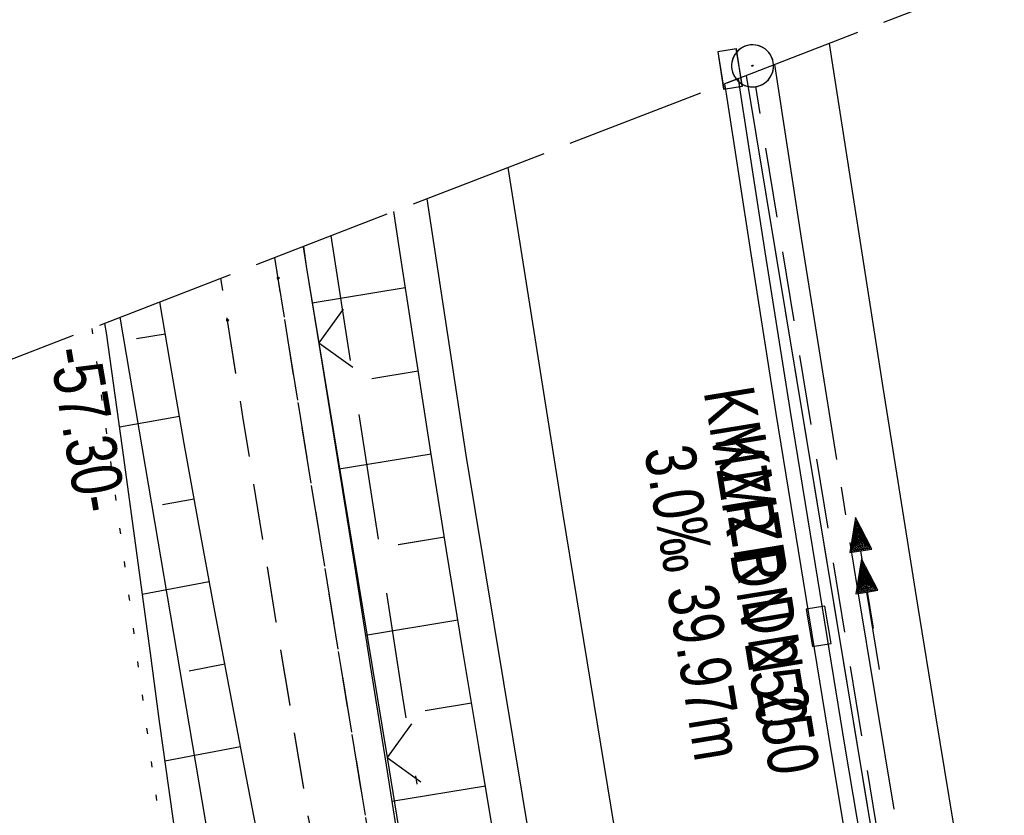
# Model space of a CAD drawing. Extents: x 508896 to 509497, y 457065 to 458031.
# Tile 39 of 44: x 509016 to 509051, y 457958 to 457986. Entities that reach past the tile are written whole.
import ezdxf

# ---------------------------------------------------------------- set-up
doc = ezdxf.new("R2010")
doc.units = 0
doc.header["$LTSCALE"] = 10
doc.header["$MEASUREMENT"] = 0
for name, pattern in [('ACAD_ISO16W100', [73, 15, -6.5, 15, -6.5, 15, -7, 1, -7]), ('ACHSE', [5.5, 4, -0.5, 0.5, -0.5]), ('LT00', [0]), ('LT11', [0.3, 0.2, -0.1]), ('LT14', [0.6, 0.5, -0.1]), ('PUNKTX2_STR', [0.6, 0.1, -0.5]), ('STRICHLINIE2', [0.375, 0.25, -0.125])]:
    doc.linetypes.add(name, pattern=pattern)
doc.layers.get('0').update_dxf_attribs({"linetype": 'LT00'})
for name, color, linetype in [('--EK_FBR', 1, 'LT00'), ('--EK_Halt-Pfeil', 4, 'LT00'), ('--EK_Haltung', 7, 'STRICHLINIE2'), ('--EK_Haltung-Text', 140, 'LT00'), ('--EL_DFK_AB_L', 21, 'LT00'), ('--EL_Halt-Pfeil', 4, 'LT00'), ('--EL_Haltung', 182, 'STRICHLINIE2'), ('--EL_Haltung-Text', 182, 'LT00'), ('--WASSER_GRENZE', 180, 'PUNKTX2_STR'), ('-AX-093', 35, 'ACHSE'), ('ABSTAND', 8, 'LT00'), ('BAB-KABEL', 220, 'ACAD_ISO16W100'), ('DFK_AB_L', 21, 'LT00'), ('V112_AFBR_BAB', 250, 'LT00'), ('V112_BOESCH', 250, 'LT00'), ('V112_BOSCHUNG', 250, 'LT00'), ('V112_FELDWEG', 250, 'LT11'), ('V112_H_BORD', 8, 'LT00'), ('V112_KA_PRUF', 182, 'LT00'), ('V112_LD_MARK', 250, 'LT00'), ('V112_RINNE', 182, 'LT00'), ('V112_SINKK', 182, 'LT00'), ('V112_ZAUN', 40, 'LT00'), ('V113_AFBR_BAB', 250, 'LT00'), ('V113_BOESCH', 250, 'LT00'), ('V113_BOSCHUNG', 250, 'LT00'), ('V113_FELDWEG', 250, 'LT11'), ('V113_H_BORD', 8, 'LT00'), ('V113_KA_PRUF', 182, 'LT00'), ('V113_LD_MARK', 250, 'LT00'), ('V113_RINNE', 182, 'LT00'), ('V113_SINKK', 182, 'LT00'), ('V113_ZAUN', 40, 'LT00')]:
    doc.layers.add(name, color=color, linetype=linetype)
doc.layers.add('-BLATT_113-RAND', color=7, linetype='LT14', plot=False)
doc.styles.add('Haltungsbeschriftung', font='ARIAL.TTF', dxfattribs={"width": 0.75})
doc.styles.get("Standard").update_dxf_attribs({"font": 'ARIAL.TTF'})

# ---------------------------------------------------------------- blocks, each defined once
blk = doc.blocks.new('SYMB0003')
at = {"color": 0, "linetype": 'ByBlock'}
for p, q in [((-0.015712, 0), (0.010166, 0.012015)), ((0, -0.021257), (-0.015712, 0)), ((0.010166, 0.012015), (0, -0.021257))]:
    blk.add_line(p, q, dxfattribs=at)
for points in [[(-0.031395, 0.499013), (-0.093691, 0.491144), (-0.154509, 0.475528), (-0.21289, 0.452414), (-0.267913, 0.422164), (-0.318712, 0.385257), (-0.364484, 0.342274), (-0.404509, 0.293893), (-0.438154, 0.240877), (-0.464888, 0.184062), (-0.484292, 0.124345), (-0.496058, 0.062667), (-0.5, 0)], [(0.5, 0), (0.496057, 0.062667), (0.484292, 0.124345), (0.464888, 0.184062), (0.438153, 0.240877), (0.404509, 0.293893), (0.364484, 0.342274), (0.318712, 0.385257), (0.267913, 0.422164), (0.21289, 0.452414), (0.154509, 0.475528), (0.093691, 0.491144), (0.031395, 0.499013), (-0.031395, 0.499013)], [(-0.5, 0), (-0.496058, -0.062667), (-0.484292, -0.124345), (-0.464888, -0.184062), (-0.438154, -0.240877), (-0.404509, -0.293893), (-0.364485, -0.342274), (-0.318712, -0.385257), (-0.267914, -0.422164), (-0.21289, -0.452414), (-0.154509, -0.475529), (-0.093691, -0.491144), (-0.031395, -0.499014), (0.031395, -0.499014)], [(0.031395, -0.499014), (0.093691, -0.491144), (0.154509, -0.475529), (0.21289, -0.452414), (0.267914, -0.422164), (0.318712, -0.385257), (0.364485, -0.342274), (0.404509, -0.293893), (0.438154, -0.240877), (0.464889, -0.184062), (0.484292, -0.124345), (0.496058, -0.062667), (0.5, 0)]]:
    blk.add_lwpolyline(points, dxfattribs=at)
blk = doc.blocks.new('SYMB0011')
at = {"color": 0, "linetype": 'ByBlock'}
for p, q in [((0.5, 0), (-0.5, 0)), ((0, 0.5), (0, -0.5))]:
    blk.add_line(p, q, dxfattribs=at)
blk = doc.blocks.new('SYMB0024')
at = {"color": 0, "linetype": 'ByBlock'}
for p, q in [((-0.5, 0.5), (0, 0)), ((0, 0), (0.5, 0.5))]:
    blk.add_line(p, q, dxfattribs=at)
blk = doc.blocks.new('SYMB0652')
at = {"color": 0, "linetype": 'ByBlock'}
blk.add_lwpolyline([(-0.15, -0.075), (0.15, -0.075), (0.15, 0.075), (-0.15, 0.075), (-0.15, -0.075)], dxfattribs=at)
blk = doc.blocks.new('SYMB0070')
at = {"color": 0, "linetype": 'ByBlock'}
for p, q in [((0.5, 0), (0.2, 0.1)), ((0.2, 0.1), (0.2, 0)), ((-0.5, 0), (0.2, 0)), ((0.468, 0), (0.21, 0.086)), ((0.21, 0.086), (0.21, -0.086)), ((0.21, -0.086), (0.468, 0)), ((0.22, -0.072), (0.437, 0)), ((0.23, -0.058), (0.405, 0)), ((0.24, -0.045), (0.374, 0)), ((0.342, 0), (0.25, 0.031)), ((0.25, 0.031), (0.25, -0.031)), ((0.25, -0.031), (0.342, 0)), ((0.26, -0.017), (0.31, 0)), ((0.27, -0.003), (0.279, 0))]:
    blk.add_line(p, q, dxfattribs=at)
for points in [[(0.2, 0), (0.2, -0.1), (0.5, 0)], [(0.437, 0), (0.22, 0.072), (0.22, -0.072)], [(0.405, 0), (0.23, 0.058), (0.23, -0.058)], [(0.374, 0), (0.24, 0.045), (0.24, -0.045)], [(0.31, 0), (0.26, 0.017), (0.26, -0.017)], [(0.279, 0), (0.27, 0.003), (0.27, -0.003)]]:
    blk.add_lwpolyline(points, dxfattribs=at)

msp = doc.modelspace()

# ---------------------------------------------------------------- linework, layer by layer
at = {"layer": '--EK_FBR', "color": 2}
for points in [[(509045.221, 457985.611), (509045.317, 457984.992), (509045.921, 457981.107), (509046.526, 457977.222), (509047.135, 457973.337), (509047.749, 457969.454), (509048.37, 457965.571), (509048.998, 457961.69), (509049.986, 457955.7), (509050.997, 457949.715), (509052.029, 457943.732), (509053.082, 457937.754), (509054.14, 457931.865), (509055.217, 457925.979), (509056.31, 457920.097), (509057.42, 457914.217), (509058.324, 457909.489), (509059.238, 457904.763), (509060.166, 457900.04), (509060.322, 457899.26)], [(509045.221, 457985.611), (509045.317, 457984.992), (509045.921, 457981.107), (509046.526, 457977.222), (509047.135, 457973.337), (509047.749, 457969.454), (509048.37, 457965.571), (509048.998, 457961.69), (509049.986, 457955.7), (509050.997, 457949.715), (509052.029, 457943.732), (509053.082, 457937.754), (509054.14, 457931.865), (509055.217, 457925.979), (509056.31, 457920.097), (509057.42, 457914.217), (509058.324, 457909.489), (509059.238, 457904.763), (509060.166, 457900.04), (509061.109, 457895.32)]]:
    msp.add_lwpolyline(points, dxfattribs=at)
at = {"layer": '--EK_FBR'}
for points in [[(509044.934, 457899.665), (509044.777, 457900.436), (509040.408, 457923.488), (509036.279, 457946.653), (509032.268, 457970.926), (509030.876, 457980.072)], [(509093.657, 457704.002), (509086.933, 457726.568), (509080.559, 457749.081), (509074.608, 457770.998), (509068.782, 457793.524), (509062.994, 457817.153), (509057.11, 457842.371), (509053.614, 457857.897), (509049.251, 457878.459), (509044.777, 457900.436), (509040.408, 457923.488), (509036.279, 457946.653), (509032.268, 457970.926), (509030.876, 457980.072)]]:
    msp.add_lwpolyline(points, dxfattribs=at)
at = {"layer": '--EK_FBR', "linetype": 'LT11', "flags": 128}
for points in [[(508989.753, 457685.293), (508989.904, 457685.137), (508991.715, 457683.284), (508993.535, 457681.44), (508995.365, 457679.605), (508997.207, 457677.783), (508999.062, 457675.975), (509000.933, 457674.184), (509002.821, 457672.411), (509004.729, 457670.66), (509006.657, 457668.932), (509009.209, 457666.713), (509011.799, 457664.54), (509014.43, 457662.415), (509017.1, 457660.338), (509019.811, 457658.313), (509022.562, 457656.342), (509024.069, 457655.299), (509025.588, 457654.276), (509027.122, 457653.275), (509028.673, 457652.3), (509030.241, 457651.355), (509031.828, 457650.442), (509033.435, 457649.564), (509035.063, 457648.725), (509036.715, 457647.929), (509038.595, 457647.089), (509040.503, 457646.308), (509042.436, 457645.588), (509044.392, 457644.929), (509046.366, 457644.335), (509048.358, 457643.807), (509050.363, 457643.346), (509052.38, 457642.954), (509054.404, 457642.634), (509055.816, 457642.453), (509057.23, 457642.3), (509058.646, 457642.17), (509060.064, 457642.056), (509061.484, 457641.952), (509062.905, 457641.852), (509064.328, 457641.748), (509065.753, 457641.635), (509067.178, 457641.507), (509068.604, 457641.356), (509070.03, 457641.177), (509071.028, 457641.034), (509072.026, 457640.881), (509073.022, 457640.728), (509074.018, 457640.583), (509075.012, 457640.454), (509076.004, 457640.35), (509076.994, 457640.278), (509077.98, 457640.247), (509078.963, 457640.266), (509080.021, 457640.347), (509081.076, 457640.488), (509082.127, 457640.679), (509083.176, 457640.913), (509084.222, 457641.18), (509085.268, 457641.474), (509086.313, 457641.784), (509087.359, 457642.104), (509088.405, 457642.425), (509089.453, 457642.739), (509090.397, 457643.01), (509091.339, 457643.277), (509092.277, 457643.548), (509093.208, 457643.832), (509094.129, 457644.136), (509095.037, 457644.469), (509095.928, 457644.839), (509096.8, 457645.255), (509097.65, 457645.725), (509098.373, 457646.187), (509099.069, 457646.695), (509099.731, 457647.249), (509100.351, 457647.847), (509100.921, 457648.488), (509101.434, 457649.171), (509101.883, 457649.895), (509102.227, 457650.582), (509102.516, 457651.296), (509102.75, 457652.03), (509102.934, 457652.779), (509103.068, 457653.537), (509103.174, 457654.525), (509103.21, 457655.516), (509103.183, 457656.509), (509103.099, 457657.503), (509102.966, 457658.494), (509102.792, 457659.482), (509102.582, 457660.465), (509102.345, 457661.441), (509101.967, 457662.828), (509101.552, 457664.2), (509101.107, 457665.558), (509100.636, 457666.905), (509100.145, 457668.243), (509099.641, 457669.576), (509099.129, 457670.904), (509098.615, 457672.23), (509098.105, 457673.557), (509097.604, 457674.888), (509097.118, 457676.224), (509096.567, 457677.819), (509096.041, 457679.423), (509095.538, 457681.036), (509095.053, 457682.656), (509094.584, 457684.282), (509094.125, 457685.912), (509093.675, 457687.545), (509093.228, 457689.179), (509092.781, 457690.814), (509092.331, 457692.448), (509091.875, 457694.079), (509091.253, 457696.24), (509090.615, 457698.395), (509089.965, 457700.545), (509089.304, 457702.692), (509088.636, 457704.836), (509087.963, 457706.979), (509086.925, 457710.275), (509085.885, 457713.57), (509084.845, 457716.866), (509083.807, 457720.162), (509082.774, 457723.461), (509081.747, 457726.761), (509080.728, 457730.063), (509079.72, 457733.369), (509078.724, 457736.679), (509077.703, 457740.127), (509076.695, 457743.58), (509075.7, 457747.036), (509074.715, 457750.495), (509073.739, 457753.957), (509072.77, 457757.421), (509071.806, 457760.886), (509070.764, 457764.65), (509069.728, 457768.415), (509068.699, 457772.182), (509067.679, 457775.952), (509066.669, 457779.724), (509065.672, 457783.499), (509064.689, 457787.278), (509063.721, 457791.061), (509063.058, 457793.692), (509062.399, 457796.325), (509061.742, 457798.958), (509061.084, 457801.59), (509060.42, 457804.222), (509059.748, 457806.851), (509059.064, 457809.478), (509058.365, 457812.101), (509057.868, 457813.925), (509057.365, 457815.749), (509056.861, 457817.572), (509056.359, 457819.395), (509055.863, 457821.22), (509055.376, 457823.047), (509054.902, 457824.876), (509054.445, 457826.71), (509054.007, 457828.548), (509053.558, 457830.554), (509053.132, 457832.565), (509052.726, 457834.581), (509052.337, 457836.601), (509051.958, 457838.623), (509051.587, 457840.647), (509051.219, 457842.672), (509050.85, 457844.696), (509050.476, 457846.72), (509049.481, 457851.872), (509048.425, 457857.011), (509047.311, 457862.137), (509046.14, 457867.251), (509045.59, 457869.571), (509045.03, 457871.89), (509044.465, 457874.207), (509043.897, 457876.523), (509043.327, 457878.839), (509042.76, 457881.156), (509042.197, 457883.474), (509041.642, 457885.793), (509041.097, 457888.114), (509040.564, 457890.438), (509039.855, 457893.643), (509039.174, 457896.853), (509038.517, 457900.069), (509037.883, 457903.29), (509037.269, 457906.515), (509036.673, 457909.744), (509036.094, 457912.975), (509035.529, 457916.21), (509034.975, 457919.447), (509034.431, 457922.685), (509033.894, 457925.924), (509033.274, 457929.705), (509032.66, 457933.487), (509032.048, 457937.268), (509031.437, 457941.05), (509030.825, 457944.831), (509030.073, 457949.46), (509029.318, 457954.088), (509028.561, 457958.716), (509027.805, 457963.344), (509027.05, 457967.973), (509026.298, 457972.601), (509025.55, 457977.231), (509025.432, 457977.97)], [(508987.937, 457689.995), (508989.424, 457688.466), (508991.441, 457686.406), (508993.467, 457684.355), (508995.505, 457682.316), (508997.558, 457680.292), (508999.626, 457678.284), (509001.712, 457676.295), (509003.819, 457674.328), (509005.947, 457672.385), (509008.1, 457670.469), (509010.635, 457668.28), (509013.206, 457666.132), (509015.814, 457664.03), (509018.459, 457661.974), (509021.143, 457659.969), (509023.867, 457658.017), (509025.367, 457656.977), (509026.881, 457655.957), (509028.41, 457654.959), (509029.954, 457653.987), (509031.516, 457653.042), (509033.097, 457652.13), (509034.698, 457651.251), (509036.32, 457650.41), (509037.966, 457649.61), (509039.762, 457648.797), (509041.584, 457648.037), (509043.43, 457647.334), (509045.296, 457646.691), (509047.181, 457646.111), (509049.082, 457645.598), (509050.997, 457645.154), (509052.924, 457644.783), (509054.86, 457644.488), (509056.111, 457644.339), (509057.364, 457644.217), (509058.62, 457644.117), (509059.878, 457644.034), (509061.137, 457643.962), (509062.398, 457643.895), (509063.66, 457643.829), (509064.924, 457643.757), (509066.188, 457643.674), (509067.452, 457643.574), (509068.716, 457643.453), (509069.981, 457643.304), (509070.988, 457643.165), (509071.995, 457643.013), (509073, 457642.858), (509074.004, 457642.709), (509075.007, 457642.574), (509076.008, 457642.463), (509077.006, 457642.384), (509078.001, 457642.346), (509078.993, 457642.358), (509079.991, 457642.427), (509080.985, 457642.549), (509081.976, 457642.718), (509082.966, 457642.926), (509083.954, 457643.169), (509084.94, 457643.439), (509085.926, 457643.729), (509086.911, 457644.033), (509087.897, 457644.345), (509088.884, 457644.658), (509089.77, 457644.936), (509090.654, 457645.217), (509091.53, 457645.509), (509092.397, 457645.818), (509093.248, 457646.152), (509094.081, 457646.518), (509094.893, 457646.924), (509095.678, 457647.377), (509096.433, 457647.885), (509097.03, 457648.35), (509097.599, 457648.855), (509098.132, 457649.398), (509098.624, 457649.978), (509099.068, 457650.594), (509099.458, 457651.243), (509099.783, 457651.905), (509100.052, 457652.592), (509100.269, 457653.297), (509100.434, 457654.014), (509100.569, 457654.892), (509100.639, 457655.776), (509100.649, 457656.666), (509100.607, 457657.558), (509100.518, 457658.451), (509100.389, 457659.342), (509100.226, 457660.229), (509100.035, 457661.109), (509099.699, 457662.448), (509099.318, 457663.768), (509098.9, 457665.073), (509098.45, 457666.364), (509097.974, 457667.646), (509097.479, 457668.918), (509096.971, 457670.186), (509096.456, 457671.45), (509095.941, 457672.714), (509095.431, 457673.98), (509094.934, 457675.25), (509094.271, 457677.027), (509093.638, 457678.815), (509093.031, 457680.613), (509092.446, 457682.42), (509091.878, 457684.233), (509091.323, 457686.051), (509090.775, 457687.872), (509090.23, 457689.694), (509089.684, 457691.516), (509089.132, 457693.335), (509088.511, 457695.345), (509087.879, 457697.351), (509087.241, 457699.355), (509086.599, 457701.357), (509085.957, 457703.359), (509085.318, 457705.361), (509084.684, 457707.365), (509083.684, 457710.589), (509082.704, 457713.819), (509081.742, 457717.056), (509080.794, 457720.297), (509079.859, 457723.542), (509078.934, 457726.79), (509078.016, 457730.04), (509077.102, 457733.291), (509076.19, 457736.543), (509075.09, 457740.463), (509073.99, 457744.382), (509072.892, 457748.302), (509071.797, 457752.222), (509070.706, 457756.144), (509069.621, 457760.067), (509067.555, 457767.611), (509065.516, 457775.162), (509063.503, 457782.72), (509061.516, 457790.284), (509060.769, 457793.15), (509060.024, 457796.016), (509059.278, 457798.882), (509058.528, 457801.747), (509057.772, 457804.611), (509057.008, 457807.473), (509056.234, 457810.332), (509055.691, 457812.308), (509055.147, 457814.283), (509054.606, 457816.259), (509054.071, 457818.237), (509053.548, 457820.217), (509053.042, 457822.2), (509052.555, 457824.188), (509052.094, 457826.182), (509051.663, 457828.168), (509051.256, 457830.159), (509050.87, 457832.155), (509050.499, 457834.155), (509050.139, 457836.157), (509049.786, 457838.16), (509049.435, 457840.165), (509049.082, 457842.168), (509048.722, 457844.171), (509048.351, 457846.171), (509047.861, 457848.691), (509047.349, 457851.207), (509046.818, 457853.719), (509046.271, 457856.228), (509045.711, 457858.734), (509045.14, 457861.237), (509044.562, 457863.739), (509043.98, 457866.24), (509043.289, 457869.2), (509042.598, 457872.159), (509041.909, 457875.119), (509041.224, 457878.08), (509040.545, 457881.042), (509039.874, 457884.006), (509039.213, 457886.972), (509038.564, 457889.94), (509037.346, 457895.687), (509036.18, 457901.445), (509035.062, 457907.213), (509033.993, 457912.99), (509032.97, 457918.776), (509031.993, 457924.569), (509031.553, 457927.268), (509031.121, 457929.969), (509030.694, 457932.671), (509030.27, 457935.373), (509029.848, 457938.075), (509029.425, 457940.777), (509028.998, 457943.479), (509028.424, 457947.064), (509027.843, 457950.648), (509027.257, 457954.231), (509026.668, 457957.814), (509026.077, 457961.397), (509025.487, 457964.979), (509024.901, 457968.562), (509024.319, 457972.146), (509023.744, 457975.731), (509023.508, 457977.226)], [(509036.495, 457899.887), (509036.18, 457901.445), (509035.062, 457907.213), (509033.993, 457912.99), (509032.97, 457918.776), (509031.993, 457924.569), (509031.553, 457927.268), (509031.121, 457929.969), (509030.694, 457932.671), (509030.271, 457935.373), (509029.848, 457938.075), (509029.425, 457940.777), (509028.998, 457943.479), (509028.424, 457947.064), (509027.843, 457950.648), (509027.257, 457954.231), (509026.668, 457957.814), (509026.077, 457961.397), (509025.487, 457964.979), (509024.901, 457968.562), (509024.319, 457972.146), (509023.744, 457975.731), (509023.508, 457977.226)]]:
    msp.add_lwpolyline(points, dxfattribs=at)
at = {"layer": '--EK_Haltung'}
msp.add_line((509048.802, 457946.105), (509042.605, 457984.072), dxfattribs=at)
at = {"layer": '--EL_DFK_AB_L'}
msp.add_line((509025.585, 457942.439), (509019.92, 457975.841), dxfattribs=at)
at = {"layer": '--EL_Haltung'}
msp.add_line((509048.802, 457946.105), (509042.605, 457984.072), dxfattribs=at)
at = {"layer": '--WASSER_GRENZE', "ltscale": 0.2, "flags": 128}
msp.add_lwpolyline([(509018.9, 457975.447), (509018.933, 457975.219), (509019.513, 457971.115), (509019.847, 457968.675), (509020.176, 457966.233), (509020.504, 457963.791), (509020.834, 457961.348), (509021.171, 457958.905), (509021.517, 457956.464), (509021.876, 457954.025), (509022.252, 457951.588), (509022.648, 457949.154), (509023.068, 457946.724), (509023.516, 457944.299), (509023.995, 457941.879), (509024.371, 457940.094), (509024.762, 457938.312), (509025.164, 457936.534), (509025.574, 457934.759), (509025.988, 457932.985), (509026.404, 457931.212), (509026.816, 457929.44), (509027.222, 457927.667), (509027.618, 457925.894), (509028.233, 457923.011), (509028.816, 457920.122), (509029.369, 457917.227), (509029.896, 457914.326), (509030.399, 457911.42), (509030.882, 457908.51), (509031.346, 457905.595), (509031.795, 457902.678), (509032.231, 457899.757), (509032.658, 457896.834), (509033.079, 457893.909), (509033.496, 457890.983), (509033.911, 457888.056), (509034.329, 457885.129), (509034.752, 457882.202), (509035.182, 457879.277), (509035.623, 457876.352), (509036.077, 457873.43), (509036.547, 457870.51), (509037.037, 457867.593), (509037.549, 457864.679), (509038.274, 457860.771), (509039.043, 457856.87), (509039.852, 457852.977), (509040.7, 457849.093), (509041.584, 457845.216), (509042.503, 457841.346), (509043.453, 457837.485), (509044.434, 457833.63), (509045.443, 457829.782), (509046.478, 457825.942), (509047.537, 457822.108), (509048.618, 457818.28), (509049.719, 457814.459), (509050.837, 457810.643), (509051.971, 457806.834), (509052.791, 457804.109), (509053.615, 457801.386), (509054.44, 457798.665), (509055.263, 457795.943), (509056.082, 457793.221), (509056.894, 457790.497), (509057.804, 457787.398), (509058.699, 457784.294), (509059.577, 457781.186), (509060.435, 457778.073), (509061.272, 457774.954), (509062.085, 457771.829), (509062.873, 457768.699), (509063.633, 457765.562), (509064.363, 457762.418), (509065.061, 457759.267), (509065.44, 457757.495), (509065.812, 457755.72), (509066.183, 457753.944), (509066.558, 457752.168), (509066.94, 457750.392), (509067.335, 457748.618), (509067.747, 457746.846), (509068.333, 457744.47), (509068.955, 457742.103), (509069.609, 457739.744), (509070.292, 457737.393), (509071, 457735.049), (509071.73, 457732.712), (509072.479, 457730.381), (509073.243, 457728.055), (509074.02, 457725.733), (509074.806, 457723.416), (509075.597, 457721.101), (509076.391, 457718.789), (509077.184, 457716.479), (509077.972, 457714.169), (509078.753, 457711.861), (509079.524, 457709.552), (509080.281, 457707.242), (509081.074, 457704.762), (509081.852, 457702.278), (509082.616, 457699.789), (509083.37, 457697.296), (509084.117, 457694.796), (509084.861, 457692.29), (509085.604, 457689.777), (509086.35, 457687.255), (509087.101, 457684.725), (509087.862, 457682.185), (509088.298, 457680.736), (509088.734, 457679.287), (509089.164, 457677.837), (509089.583, 457676.387), (509089.987, 457674.939), (509090.372, 457673.492), (509090.733, 457672.048), (509091.065, 457670.607), (509091.364, 457669.17), (509091.625, 457667.738), (509091.843, 457666.312), (509092.016, 457664.891), (509092.117, 457663.768), (509092.193, 457662.642), (509092.249, 457661.511), (509092.291, 457660.372), (509092.325, 457659.221), (509092.357, 457658.056), (509092.393, 457656.873), (509092.439, 457655.663), (509092.568, 457654.321), (509092.638, 457653.21), (509092.762, 457651.326), (509092.816, 457650.752), (509092.854, 457650.192), (509092.864, 457649.655), (509092.838, 457649.148), (509092.765, 457648.676), (509092.641, 457648.247), (509092.457, 457647.86), (509092.202, 457647.509), (509091.943, 457647.257), (509091.631, 457647.027), (509091.283, 457646.832), (509090.916, 457646.68), (509090.544, 457646.578), (509090.187, 457646.532), (509089.862, 457646.542), (509089.516, 457646.625), (509089.191, 457646.779), (509088.858, 457646.884), (509088.556, 457647.089), (509088.152, 457647.346), (509087.761, 457647.822), (509087.427, 457648.197), (509086.929, 457648.647), (509086.617, 457649.096), (509086.297, 457649.53), (509085.676, 457650.263), (509085.014, 457650.905), (509084.31, 457651.461), (509083.565, 457651.934), (509082.782, 457652.328), (509081.963, 457652.651), (509081.112, 457652.911), (509080.234, 457653.116), (509079.334, 457653.273), (509078.415, 457653.39), (509077.484, 457653.474), (509076.543, 457653.533), (509075.599, 457653.575), (509074.655, 457653.607), (509073.296, 457653.649), (509071.949, 457653.692), (509070.612, 457653.74), (509069.286, 457653.8), (509067.969, 457653.875), (509066.664, 457653.972), (509065.368, 457654.095), (509064.082, 457654.25), (509062.806, 457654.441), (509061.54, 457654.673), (509060.284, 457654.953), (509058.805, 457655.351), (509057.34, 457655.817), (509055.89, 457656.347), (509054.454, 457656.937), (509053.033, 457657.583), (509051.628, 457658.279), (509050.24, 457659.022), (509048.867, 457659.806), (509047.512, 457660.628), (509046.174, 457661.482), (509044.854, 457662.365), (509043.553, 457663.272), (509042.27, 457664.198), (509040.789, 457665.303), (509039.331, 457666.426), (509037.893, 457667.563), (509036.471, 457668.712), (509035.06, 457669.87), (509033.659, 457671.033), (509032.263, 457672.199), (509030.868, 457673.365), (509029.472, 457674.528), (509028.071, 457675.684), (509025.277, 457677.944), (509022.45, 457680.171), (509019.591, 457682.364), (509016.702, 457684.527), (509013.783, 457686.66), (509010.836, 457688.765), (509007.862, 457690.844), (509006.16, 457692.015), (509004.453, 457693.181), (509002.744, 457694.345), (509001.035, 457695.511), (508999.33, 457696.681), (508997.633, 457697.858), (508995.945, 457699.046), (508994.27, 457700.247), (508992.611, 457701.465), (508990.97, 457702.703), (508989.352, 457703.964), (508987.759, 457705.251), (508986.194, 457706.567), (508984.66, 457707.916), (508983.161, 457709.299), (508981.698, 457710.722), (508980.276, 457712.185), (508979.234, 457713.314), (508978.7, 457713.916)], dxfattribs=at)
at = {"layer": '-AX-093', "ltscale": 0.2}
msp.add_lwpolyline([(509043.273, 457984.858), (509044.222, 457978.663), (509046.216, 457966.188), (509048.288, 457953.726), (509050.439, 457941.277), (509052.669, 457928.842), (509054.977, 457916.422), (509057.364, 457904.016), (509059.83, 457891.626), (509062.374, 457879.251), (509064.996, 457866.893), (509067.697, 457854.552), (509070.475, 457842.228), (509073.332, 457829.922), (509076.266, 457817.634), (509079.279, 457805.365), (509082.369, 457793.116), (509085.536, 457780.886), (509088.781, 457768.676), (509092.103, 457756.488), (509095.502, 457744.32), (509098.978, 457732.175), (509102.531, 457720.051)], dxfattribs=at)
at = {"layer": '-BLATT_113-RAND'}
msp.add_lwpolyline([(508896.034, 457928.005), (509229.228, 457065.099), (509496.962, 457168.479), (509163.768, 458031.385), (508896.034, 457928.005)], dxfattribs=at)
at = {"layer": 'BAB-KABEL', "ltscale": 0.03, "flags": 128}
msp.add_lwpolyline([(509027.439, 457978.744), (509029.992, 457962.287), (509036.078, 457925.561), (509042.53, 457891.088), (509050.199, 457856.608), (509058.308, 457823.548), (509063.573, 457801.983), (509070.716, 457774.03), (509076.001, 457755.232), (509080.344, 457739.422), (509090.908, 457703.838), (509097.734, 457681.362), (509107.502, 457647.716), (509111.875, 457634.115), (509120.021, 457610.435), (509126.819, 457590.343), (509133.907, 457568.294), (509141.674, 457548.685), (509152.536, 457521.068), (509161.517, 457500.799), (509168.375, 457485.506), (509176.765, 457466.898), (509181.801, 457454.992), (509189.699, 457436.662), (509196.246, 457421.569), (509205.148, 457401.069), (509215.566, 457378.886), (509222.29, 457363.753), (509225.647, 457356.877), (509234.558, 457339.558), (509240.768, 457328.992), (509247.494, 457315.697), (509253.706, 457303.621), (509259.411, 457292.888), (509271.508, 457267.522), (509283.446, 457244.117), (509295.196, 457221.979), (509305.267, 457201.686), (509314.935, 457182.403), (509327.66, 457157.094), (509343.187, 457126.022), (509350.453, 457111.908)], dxfattribs=at)
at = {"layer": 'DFK_AB_L'}
msp.add_line((509025.585, 457942.439), (509019.92, 457975.841), dxfattribs=at)
at = {"layer": 'V112_AFBR_BAB', "color": 0}
msp.add_lwpolyline([(509045.221, 457985.611), (509045.317, 457984.992), (509045.921, 457981.107), (509046.526, 457977.222), (509047.135, 457973.337), (509047.749, 457969.454), (509048.37, 457965.571), (509048.998, 457961.69), (509049.986, 457955.7), (509050.997, 457949.715), (509052.029, 457943.732), (509053.082, 457937.754), (509054.14, 457931.865), (509055.217, 457925.979), (509056.31, 457920.097), (509057.42, 457914.217), (509058.324, 457909.489), (509059.238, 457904.763), (509060.166, 457900.04), (509060.322, 457899.26)], dxfattribs=at)
at = {"layer": 'V112_AFBR_BAB'}
msp.add_lwpolyline([(509044.934, 457899.665), (509044.777, 457900.436), (509040.408, 457923.488), (509036.279, 457946.653), (509032.268, 457970.926), (509030.876, 457980.072)], dxfattribs=at)
at = {"layer": 'V112_BOESCH'}
for points in [[(509043.601, 457899.7), (509043.46, 457900.397), (509042.698, 457904.259), (509041.953, 457908.124), (509041.224, 457911.993), (509040.509, 457915.864), (509039.805, 457919.737), (509039.109, 457923.612), (509038.295, 457928.194), (509037.489, 457932.777), (509036.689, 457937.361), (509035.893, 457941.946), (509035.101, 457946.532), (509034.499, 457950.028), (509033.899, 457953.525), (509033.304, 457957.023), (509032.715, 457960.522), (509032.134, 457964.022), (509031.563, 457967.524), (509031.003, 457971.027), (509030.414, 457974.801), (509029.837, 457978.576), (509029.682, 457979.611)], [(509026.441, 457978.359), (509026.557, 457977.663), (509027.137, 457974.103), (509027.71, 457970.542), (509028.277, 457966.98), (509028.842, 457963.418), (509029.406, 457959.855), (509029.971, 457956.293), (509030.539, 457952.732), (509031.113, 457949.171), (509031.695, 457945.612), (509032.497, 457940.804), (509033.316, 457935.999), (509034.149, 457931.196), (509034.996, 457926.395), (509035.908, 457921.304), (509036.834, 457916.214), (509037.775, 457911.128), (509038.732, 457906.044), (509039.707, 457900.965), (509039.936, 457899.797)], [(509029.795, 457931.733), (509029.283, 457934.413), (509028.772, 457937.093), (509028.26, 457939.774), (509027.744, 457942.453), (509027.183, 457945.34), (509026.617, 457948.227), (509026.049, 457951.113), (509025.481, 457953.999), (509024.916, 457956.885), (509024.355, 457959.773), (509023.801, 457962.661), (509023.255, 457965.551), (509022.721, 457968.443), (509022.2, 457971.337), (509021.695, 457974.234), (509021.335, 457976.388)], [(509019.359, 457975.625), (509019.409, 457975.287), (509019.989, 457971.181), (509020.323, 457968.74), (509020.652, 457966.297), (509020.98, 457963.855), (509021.31, 457961.413), (509021.646, 457958.972), (509021.992, 457956.533), (509022.35, 457954.096), (509022.726, 457951.663), (509023.121, 457949.234), (509023.541, 457946.809), (509023.988, 457944.389), (509024.466, 457941.975), (509024.84, 457940.194), (509025.23, 457938.417), (509025.632, 457936.641), (509026.042, 457934.867), (509026.456, 457933.094)]]:
    msp.add_lwpolyline(points, dxfattribs=at)
at = {"layer": 'V112_BOSCHUNG'}
for p, q in [((509026.771, 457976.352), (509030.092, 457976.9)), ((509021.523, 457975.243), (509020.494, 457975.073)), ((509028.9, 457973.663), (509030.548, 457973.935)), ((509022.031, 457972.298), (509019.886, 457971.919)), ((509027.728, 457970.429), (509031.012, 457970.971)), ((509022.556, 457969.352), (509021.426, 457969.145)), ((509029.843, 457967.737), (509031.485, 457968.008)), ((509023.096, 457966.407), (509020.698, 457965.955)), ((509028.67, 457964.503), (509031.966, 457965.047)), ((509023.649, 457963.459), (509022.373, 457963.218)), ((509030.797, 457961.813), (509032.455, 457962.087)), ((509024.212, 457960.512), (509021.503, 457960.001)), ((509029.608, 457958.577), (509032.949, 457959.128))]:
    msp.add_line(p, q, dxfattribs=at)
at = {"layer": 'V112_FELDWEG', "flags": 128}
for points in [[(509038.565, 457899.833), (509038.517, 457900.069), (509037.883, 457903.29), (509037.269, 457906.515), (509036.673, 457909.743), (509036.094, 457912.975), (509035.529, 457916.21), (509034.975, 457919.447), (509034.431, 457922.685), (509033.894, 457925.924), (509033.274, 457929.705), (509032.66, 457933.487), (509032.048, 457937.268), (509031.437, 457941.05), (509030.825, 457944.831), (509030.073, 457949.46), (509029.318, 457954.088), (509028.561, 457958.716), (509027.805, 457963.344), (509027.05, 457967.973), (509026.298, 457972.601), (509025.55, 457977.231), (509025.432, 457977.97)], [(509036.495, 457899.887), (509036.18, 457901.445), (509035.062, 457907.213), (509033.993, 457912.99), (509032.97, 457918.776), (509031.993, 457924.569), (509031.553, 457927.268), (509031.121, 457929.969), (509030.694, 457932.671), (509030.271, 457935.373), (509029.848, 457938.075), (509029.425, 457940.777), (509028.998, 457943.479), (509028.424, 457947.064), (509027.843, 457950.648), (509027.257, 457954.231), (509026.668, 457957.814), (509026.077, 457961.397), (509025.487, 457964.979), (509024.901, 457968.562), (509024.319, 457972.146), (509023.744, 457975.731), (509023.508, 457977.226)]]:
    msp.add_lwpolyline(points, dxfattribs=at)
at = {"layer": 'V112_H_BORD'}
msp.add_lwpolyline([(509042.253, 457984.465), (509051.959, 457925.916), (509057.252, 457899.341)], dxfattribs=at)
at = {"layer": 'V112_LD_MARK'}
msp.add_lwpolyline([(509033.755, 457981.183), (509035.709, 457968.802), (509037.796, 457956.119), (509039.963, 457943.45), (509042.212, 457930.794), (509044.542, 457918.152), (509046.952, 457905.526), (509048.125, 457899.581)], dxfattribs=at)
at = {"layer": 'V112_RINNE'}
for points in [[(509041.483, 457984.167), (509041.537, 457983.811), (509042.42, 457978.11), (509043.321, 457972.412), (509044.285, 457966.431), (509045.266, 457960.452), (509046.265, 457954.476), (509047.279, 457948.503), (509048.059, 457943.974), (509048.849, 457939.447), (509049.649, 457934.922), (509050.46, 457930.399)], [(509050.993, 457930.43), (509050.182, 457934.953), (509049.382, 457939.477), (509048.593, 457944.003), (509047.813, 457948.531), (509046.796, 457954.516), (509045.795, 457960.503), (509044.81, 457966.492), (509043.842, 457972.485), (509042.94, 457978.177), (509042.056, 457983.872), (509041.982, 457984.36)]]:
    msp.add_lwpolyline(points, dxfattribs=at)
at = {"layer": 'V112_ZAUN'}
for p, q in [((509027.007, 457974.93), (509029.443, 457960.129)), ((509029.443, 457960.129), (509031.879, 457945.328))]:
    msp.add_line(p, q, dxfattribs=at)
msp.add_lwpolyline([(509026.453, 457978.364), (509026.556, 457977.669), (509027.007, 457974.93)], dxfattribs=at)
at = {"layer": 'V113_AFBR_BAB', "color": 0}
msp.add_lwpolyline([(509045.221, 457985.611), (509045.317, 457984.992), (509045.921, 457981.107), (509046.526, 457977.222), (509047.135, 457973.337), (509047.749, 457969.454), (509048.37, 457965.571), (509048.998, 457961.69), (509049.986, 457955.7), (509050.997, 457949.715), (509052.029, 457943.732), (509053.082, 457937.754), (509054.14, 457931.865), (509055.217, 457925.979), (509056.31, 457920.097), (509057.42, 457914.217), (509058.324, 457909.489), (509059.238, 457904.763), (509060.166, 457900.04), (509061.109, 457895.32)], dxfattribs=at)
at = {"layer": 'V113_AFBR_BAB'}
msp.add_lwpolyline([(509093.657, 457704.002), (509086.933, 457726.568), (509080.559, 457749.081), (509074.608, 457770.998), (509068.782, 457793.524), (509062.994, 457817.153), (509057.11, 457842.371), (509053.614, 457857.897), (509049.251, 457878.459), (509044.777, 457900.436), (509040.408, 457923.488), (509036.279, 457946.653), (509032.268, 457970.926), (509030.876, 457980.072)], dxfattribs=at)
at = {"layer": 'V113_BOESCH'}
for points in [[(509044.014, 457897.651), (509043.46, 457900.397), (509042.697, 457904.259), (509041.953, 457908.124), (509041.224, 457911.993), (509040.509, 457915.864), (509039.805, 457919.737), (509039.109, 457923.612), (509038.295, 457928.194), (509037.489, 457932.777), (509036.689, 457937.361), (509035.893, 457941.946), (509035.101, 457946.532), (509034.499, 457950.028), (509033.899, 457953.525), (509033.304, 457957.023), (509032.715, 457960.522), (509032.134, 457964.022), (509031.563, 457967.524), (509031.003, 457971.027), (509030.414, 457974.801), (509029.837, 457978.576), (509029.682, 457979.611)], [(509026.441, 457978.359), (509026.556, 457977.663), (509027.137, 457974.103), (509027.71, 457970.542), (509028.277, 457966.98), (509028.842, 457963.418), (509029.405, 457959.855), (509029.971, 457956.293), (509030.539, 457952.732), (509031.113, 457949.171), (509031.695, 457945.612), (509032.497, 457940.804), (509033.316, 457935.999), (509034.149, 457931.196), (509034.996, 457926.395), (509035.908, 457921.304), (509036.834, 457916.214), (509037.775, 457911.128), (509038.732, 457906.044), (509039.707, 457900.965), (509040.701, 457895.888)], [(509029.795, 457931.733), (509029.283, 457934.413), (509028.772, 457937.093), (509028.26, 457939.774), (509027.744, 457942.453), (509027.183, 457945.34), (509026.617, 457948.227), (509026.049, 457951.113), (509025.481, 457953.999), (509024.916, 457956.885), (509024.355, 457959.773), (509023.801, 457962.661), (509023.255, 457965.551), (509022.721, 457968.443), (509022.2, 457971.337), (509021.695, 457974.234), (509021.335, 457976.388)], [(509019.359, 457975.625), (509019.409, 457975.287), (509019.988, 457971.181), (509020.322, 457968.74), (509020.652, 457966.297), (509020.98, 457963.855), (509021.31, 457961.413), (509021.646, 457958.972), (509021.992, 457956.533), (509022.35, 457954.096), (509022.726, 457951.663), (509023.121, 457949.234), (509023.541, 457946.809), (509023.988, 457944.389), (509024.466, 457941.975), (509024.84, 457940.194), (509025.23, 457938.417), (509025.632, 457936.641), (509026.041, 457934.867), (509026.456, 457933.094)]]:
    msp.add_lwpolyline(points, dxfattribs=at)
at = {"layer": 'V113_BOSCHUNG'}
for p, q in [((509026.771, 457976.352), (509030.092, 457976.9)), ((509021.523, 457975.243), (509020.494, 457975.073)), ((509028.9, 457973.663), (509030.548, 457973.935)), ((509022.031, 457972.298), (509019.886, 457971.919)), ((509027.728, 457970.429), (509031.012, 457970.971)), ((509022.556, 457969.352), (509021.426, 457969.145)), ((509029.842, 457967.737), (509031.485, 457968.008)), ((509023.096, 457966.407), (509020.698, 457965.955)), ((509028.67, 457964.503), (509031.966, 457965.047)), ((509023.649, 457963.459), (509022.373, 457963.218)), ((509030.797, 457961.813), (509032.455, 457962.087)), ((509024.212, 457960.512), (509021.503, 457960.001)), ((509029.608, 457958.577), (509032.949, 457959.128))]:
    msp.add_line(p, q, dxfattribs=at)
at = {"layer": 'V113_FELDWEG', "flags": 128}
for points in [[(508989.753, 457685.293), (508989.904, 457685.137), (508991.715, 457683.284), (508993.535, 457681.44), (508995.365, 457679.605), (508997.207, 457677.783), (508999.062, 457675.975), (509000.933, 457674.184), (509002.821, 457672.411), (509004.729, 457670.66), (509006.657, 457668.932), (509009.209, 457666.713), (509011.799, 457664.54), (509014.43, 457662.415), (509017.1, 457660.338), (509019.811, 457658.313), (509022.562, 457656.342), (509024.069, 457655.299), (509025.588, 457654.276), (509027.122, 457653.275), (509028.673, 457652.3), (509030.241, 457651.355), (509031.828, 457650.442), (509033.435, 457649.564), (509035.063, 457648.725), (509036.715, 457647.929), (509038.595, 457647.089), (509040.503, 457646.308), (509042.436, 457645.588), (509044.392, 457644.929), (509046.366, 457644.335), (509048.358, 457643.807), (509050.363, 457643.346), (509052.38, 457642.954), (509054.404, 457642.634), (509055.816, 457642.453), (509057.23, 457642.3), (509058.646, 457642.17), (509060.064, 457642.056), (509061.484, 457641.952), (509062.905, 457641.852), (509064.328, 457641.748), (509065.753, 457641.635), (509067.178, 457641.507), (509068.604, 457641.356), (509070.03, 457641.177), (509071.028, 457641.034), (509072.026, 457640.881), (509073.022, 457640.728), (509074.018, 457640.583), (509075.012, 457640.454), (509076.004, 457640.35), (509076.994, 457640.278), (509077.98, 457640.247), (509078.963, 457640.266), (509080.021, 457640.347), (509081.076, 457640.488), (509082.127, 457640.679), (509083.176, 457640.913), (509084.222, 457641.18), (509085.268, 457641.474), (509086.313, 457641.784), (509087.359, 457642.104), (509088.405, 457642.425), (509089.453, 457642.739), (509090.397, 457643.01), (509091.339, 457643.277), (509092.277, 457643.548), (509093.208, 457643.832), (509094.129, 457644.136), (509095.037, 457644.469), (509095.928, 457644.839), (509096.8, 457645.255), (509097.65, 457645.725), (509098.373, 457646.187), (509099.069, 457646.695), (509099.731, 457647.249), (509100.351, 457647.847), (509100.921, 457648.488), (509101.434, 457649.171), (509101.883, 457649.895), (509102.227, 457650.582), (509102.516, 457651.296), (509102.75, 457652.03), (509102.934, 457652.779), (509103.068, 457653.537), (509103.174, 457654.525), (509103.21, 457655.516), (509103.183, 457656.509), (509103.099, 457657.503), (509102.966, 457658.494), (509102.792, 457659.482), (509102.582, 457660.465), (509102.345, 457661.441), (509101.967, 457662.828), (509101.552, 457664.2), (509101.107, 457665.558), (509100.636, 457666.905), (509100.145, 457668.243), (509099.641, 457669.576), (509099.129, 457670.904), (509098.615, 457672.23), (509098.105, 457673.557), (509097.604, 457674.888), (509097.118, 457676.224), (509096.567, 457677.819), (509096.041, 457679.423), (509095.538, 457681.036), (509095.053, 457682.656), (509094.584, 457684.282), (509094.125, 457685.912), (509093.675, 457687.545), (509093.228, 457689.179), (509092.781, 457690.814), (509092.331, 457692.448), (509091.875, 457694.079), (509091.253, 457696.24), (509090.615, 457698.395), (509089.965, 457700.545), (509089.304, 457702.692), (509088.636, 457704.836), (509087.963, 457706.979), (509086.925, 457710.275), (509085.885, 457713.57), (509084.845, 457716.866), (509083.807, 457720.162), (509082.774, 457723.461), (509081.747, 457726.761), (509080.728, 457730.063), (509079.72, 457733.369), (509078.724, 457736.679), (509077.703, 457740.127), (509076.695, 457743.58), (509075.7, 457747.036), (509074.715, 457750.495), (509073.739, 457753.957), (509072.77, 457757.421), (509071.806, 457760.886), (509070.764, 457764.65), (509069.728, 457768.415), (509068.699, 457772.182), (509067.679, 457775.952), (509066.669, 457779.724), (509065.672, 457783.499), (509064.689, 457787.278), (509063.721, 457791.061), (509063.058, 457793.692), (509062.399, 457796.325), (509061.742, 457798.958), (509061.084, 457801.59), (509060.42, 457804.222), (509059.748, 457806.851), (509059.064, 457809.478), (509058.365, 457812.101), (509057.868, 457813.925), (509057.365, 457815.749), (509056.861, 457817.572), (509056.359, 457819.395), (509055.863, 457821.22), (509055.376, 457823.047), (509054.902, 457824.876), (509054.445, 457826.71), (509054.007, 457828.548), (509053.558, 457830.554), (509053.132, 457832.565), (509052.726, 457834.581), (509052.337, 457836.601), (509051.958, 457838.623), (509051.587, 457840.647), (509051.219, 457842.672), (509050.85, 457844.696), (509050.476, 457846.72), (509049.481, 457851.872), (509048.425, 457857.011), (509047.311, 457862.137), (509046.14, 457867.251), (509045.59, 457869.571), (509045.03, 457871.89), (509044.465, 457874.207), (509043.897, 457876.523), (509043.327, 457878.839), (509042.76, 457881.156), (509042.197, 457883.474), (509041.642, 457885.793), (509041.097, 457888.114), (509040.564, 457890.438), (509039.855, 457893.643), (509039.174, 457896.853), (509038.517, 457900.069), (509037.883, 457903.29), (509037.269, 457906.515), (509036.673, 457909.744), (509036.094, 457912.975), (509035.529, 457916.21), (509034.975, 457919.447), (509034.431, 457922.685), (509033.894, 457925.924), (509033.274, 457929.705), (509032.66, 457933.487), (509032.048, 457937.268), (509031.437, 457941.05), (509030.825, 457944.831), (509030.073, 457949.46), (509029.318, 457954.088), (509028.561, 457958.716), (509027.805, 457963.344), (509027.05, 457967.973), (509026.298, 457972.601), (509025.55, 457977.231), (509025.432, 457977.97)], [(508987.937, 457689.995), (508989.424, 457688.466), (508991.441, 457686.406), (508993.467, 457684.355), (508995.505, 457682.316), (508997.558, 457680.292), (508999.626, 457678.284), (509001.712, 457676.295), (509003.819, 457674.328), (509005.947, 457672.385), (509008.1, 457670.469), (509010.635, 457668.28), (509013.206, 457666.132), (509015.814, 457664.03), (509018.459, 457661.974), (509021.143, 457659.969), (509023.867, 457658.017), (509025.367, 457656.977), (509026.881, 457655.957), (509028.41, 457654.959), (509029.954, 457653.987), (509031.516, 457653.042), (509033.097, 457652.13), (509034.698, 457651.251), (509036.32, 457650.41), (509037.966, 457649.61), (509039.762, 457648.797), (509041.584, 457648.037), (509043.43, 457647.334), (509045.296, 457646.691), (509047.181, 457646.111), (509049.082, 457645.598), (509050.997, 457645.154), (509052.924, 457644.783), (509054.86, 457644.488), (509056.111, 457644.339), (509057.364, 457644.217), (509058.62, 457644.117), (509059.878, 457644.034), (509061.137, 457643.962), (509062.398, 457643.895), (509063.66, 457643.829), (509064.924, 457643.757), (509066.188, 457643.674), (509067.452, 457643.574), (509068.716, 457643.453), (509069.981, 457643.304), (509070.988, 457643.165), (509071.995, 457643.013), (509073, 457642.858), (509074.004, 457642.709), (509075.007, 457642.574), (509076.008, 457642.463), (509077.006, 457642.384), (509078.001, 457642.346), (509078.993, 457642.358), (509079.991, 457642.427), (509080.985, 457642.549), (509081.976, 457642.718), (509082.966, 457642.926), (509083.954, 457643.169), (509084.94, 457643.439), (509085.926, 457643.729), (509086.911, 457644.033), (509087.897, 457644.345), (509088.884, 457644.658), (509089.77, 457644.936), (509090.654, 457645.217), (509091.53, 457645.509), (509092.397, 457645.818), (509093.248, 457646.152), (509094.081, 457646.518), (509094.893, 457646.924), (509095.678, 457647.377), (509096.433, 457647.885), (509097.03, 457648.35), (509097.599, 457648.855), (509098.132, 457649.398), (509098.624, 457649.978), (509099.068, 457650.594), (509099.458, 457651.243), (509099.783, 457651.905), (509100.052, 457652.592), (509100.269, 457653.297), (509100.434, 457654.014), (509100.569, 457654.892), (509100.639, 457655.776), (509100.649, 457656.666), (509100.607, 457657.558), (509100.518, 457658.451), (509100.389, 457659.342), (509100.226, 457660.229), (509100.035, 457661.109), (509099.699, 457662.448), (509099.318, 457663.768), (509098.9, 457665.073), (509098.45, 457666.364), (509097.974, 457667.646), (509097.479, 457668.918), (509096.971, 457670.186), (509096.456, 457671.45), (509095.941, 457672.714), (509095.431, 457673.98), (509094.934, 457675.25), (509094.271, 457677.027), (509093.638, 457678.815), (509093.031, 457680.613), (509092.446, 457682.42), (509091.878, 457684.233), (509091.323, 457686.051), (509090.775, 457687.872), (509090.23, 457689.694), (509089.684, 457691.516), (509089.132, 457693.335), (509088.511, 457695.345), (509087.879, 457697.351), (509087.241, 457699.355), (509086.599, 457701.357), (509085.957, 457703.359), (509085.318, 457705.361), (509084.684, 457707.365), (509083.684, 457710.589), (509082.704, 457713.819), (509081.742, 457717.056), (509080.794, 457720.297), (509079.859, 457723.542), (509078.934, 457726.79), (509078.016, 457730.04), (509077.102, 457733.291), (509076.19, 457736.543), (509075.09, 457740.463), (509073.99, 457744.382), (509072.892, 457748.302), (509071.797, 457752.222), (509070.706, 457756.144), (509069.621, 457760.067), (509067.555, 457767.611), (509065.516, 457775.162), (509063.503, 457782.72), (509061.516, 457790.284), (509060.769, 457793.15), (509060.024, 457796.016), (509059.278, 457798.882), (509058.528, 457801.747), (509057.772, 457804.611), (509057.008, 457807.473), (509056.234, 457810.332), (509055.691, 457812.308), (509055.147, 457814.283), (509054.606, 457816.259), (509054.071, 457818.237), (509053.548, 457820.217), (509053.042, 457822.2), (509052.555, 457824.188), (509052.094, 457826.182), (509051.663, 457828.168), (509051.256, 457830.159), (509050.87, 457832.155), (509050.499, 457834.155), (509050.139, 457836.157), (509049.786, 457838.16), (509049.435, 457840.165), (509049.082, 457842.168), (509048.722, 457844.171), (509048.351, 457846.171), (509047.861, 457848.691), (509047.349, 457851.207), (509046.818, 457853.719), (509046.271, 457856.228), (509045.711, 457858.734), (509045.14, 457861.237), (509044.562, 457863.739), (509043.98, 457866.24), (509043.289, 457869.2), (509042.598, 457872.159), (509041.909, 457875.119), (509041.224, 457878.08), (509040.545, 457881.042), (509039.874, 457884.006), (509039.213, 457886.972), (509038.564, 457889.94), (509037.346, 457895.687), (509036.18, 457901.445), (509035.062, 457907.213), (509033.993, 457912.99), (509032.97, 457918.776), (509031.993, 457924.569), (509031.553, 457927.268), (509031.121, 457929.969), (509030.694, 457932.671), (509030.27, 457935.373), (509029.848, 457938.075), (509029.425, 457940.777), (509028.998, 457943.479), (509028.424, 457947.064), (509027.843, 457950.648), (509027.257, 457954.231), (509026.668, 457957.814), (509026.077, 457961.397), (509025.487, 457964.979), (509024.901, 457968.562), (509024.319, 457972.146), (509023.744, 457975.731), (509023.508, 457977.226)]]:
    msp.add_lwpolyline(points, dxfattribs=at)
at = {"layer": 'V113_H_BORD'}
msp.add_lwpolyline([(509042.253, 457984.465), (509051.959, 457925.916), (509063.647, 457867.236), (509080.341, 457796.2), (509092.218, 457751.548), (509119.942, 457660.357), (509144.412, 457590.771), (509169.438, 457526.599), (509196.658, 457462.522), (509226.846, 457396.406), (509237.291, 457374.302), (509273.52, 457300.185), (509300.023, 457247.768), (509301.774, 457242.872), (509307.307, 457232.156), (509330.363, 457187.458), (509366.292, 457118.024)], dxfattribs=at)
at = {"layer": 'V113_LD_MARK'}
msp.add_lwpolyline([(509033.755, 457981.183), (509035.709, 457968.802), (509037.796, 457956.119), (509039.963, 457943.449), (509042.212, 457930.794), (509044.542, 457918.152), (509046.952, 457905.526), (509049.442, 457892.915), (509052.011, 457880.319), (509054.66, 457867.741), (509057.388, 457855.179), (509060.194, 457842.635), (509063.079, 457830.109), (509066.041, 457817.601), (509068.802, 457806.244), (509071.628, 457794.903), (509074.518, 457783.579), (509077.475, 457772.273), (509080.497, 457760.984), (509083.586, 457749.714), (509086.742, 457738.462), (509089.966, 457727.23), (509093.258, 457716.017)], dxfattribs=at)
at = {"layer": 'V113_RINNE'}
msp.add_lwpolyline([(509050.993, 457930.43), (509050.182, 457934.953), (509049.382, 457939.477), (509048.593, 457944.003), (509047.813, 457948.531), (509046.796, 457954.515), (509045.795, 457960.503), (509044.81, 457966.492), (509043.842, 457972.485), (509042.94, 457978.177), (509042.056, 457983.872), (509041.982, 457984.36), (509041.483, 457984.167), (509041.537, 457983.811), (509042.42, 457978.11), (509043.321, 457972.412), (509044.285, 457966.431), (509045.266, 457960.452), (509046.265, 457954.476), (509047.279, 457948.503), (509048.059, 457943.974), (509048.849, 457939.447), (509049.649, 457934.922), (509050.46, 457930.399)], dxfattribs=at)
at = {"layer": 'V113_ZAUN'}
for p, q in [((509027.007, 457974.93), (509029.443, 457960.129)), ((509029.443, 457960.129), (509031.879, 457945.328))]:
    msp.add_line(p, q, dxfattribs=at)
msp.add_lwpolyline([(509026.453, 457978.364), (509026.556, 457977.669), (509027.007, 457974.93)], dxfattribs=at)

# ---------------------------------------------------------------- block references
at = {"layer": '--EK_Halt-Pfeil', "xscale": 3.999999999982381, "yscale": 4, "zscale": 4, "rotation": 99.2719100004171}
msp.add_blockref('SYMB0070', (509046.475, 457966.718), dxfattribs=at)
at = {"layer": '--EL_Halt-Pfeil', "xscale": 3.999999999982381, "yscale": 4, "zscale": 4, "rotation": 99.2719100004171}
msp.add_blockref('SYMB0070', (509046.69, 457965.249), dxfattribs=at)
at = {"layer": 'V112_FELDWEG', "xscale": 0.1000000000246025, "yscale": 0.09999999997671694, "zscale": 0.1, "rotation": 268.4925099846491}
for p in [(509025.55, 457977.231), (509023.744, 457975.731)]:
    msp.add_blockref('SYMB0011', p, dxfattribs=at)
at = {"layer": 'V112_KA_PRUF', "xscale": 1.500000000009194, "yscale": 1.5, "zscale": 1.5, "rotation": 268.4925099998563}
msp.add_blockref('SYMB0003', (509042.484, 457984.812), dxfattribs=at)
at = {"layer": 'V112_SINKK', "yscale": 4.5, "zscale": 4.5}
for p, xscale, rotation in [((509041.682, 457984.7), 4.500000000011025, 278.8054194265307), ((509044.843, 457964.819), 4.500000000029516, 279.3378124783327)]:
    msp.add_blockref('SYMB0652', p, dxfattribs=dict(at, xscale=xscale, rotation=rotation))
at = {"layer": 'V112_ZAUN', "xscale": 2.100000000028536, "yscale": 2.099999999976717, "zscale": 2.1, "rotation": 279.3456700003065}
for p in [(509027.007, 457974.93), (509029.443, 457960.129)]:
    msp.add_blockref('SYMB0024', p, dxfattribs=at)
at = {"layer": 'V113_FELDWEG', "xscale": 0.1000000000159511, "yscale": 0.09999999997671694, "zscale": 0.1, "rotation": 291.1131099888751}
for p in [(509025.55, 457977.231), (509023.744, 457975.731)]:
    msp.add_blockref('SYMB0011', p, dxfattribs=at)
at = {"layer": 'V113_KA_PRUF', "xscale": 1.499999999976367, "yscale": 1.5, "zscale": 1.5, "rotation": 291.1131099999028}
msp.add_blockref('SYMB0003', (509042.484, 457984.812), dxfattribs=at)
at = {"layer": 'V113_SINKK', "yscale": 4.5, "zscale": 4.5}
for p, xscale, rotation in [((509041.682, 457984.7), 4.499999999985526, 279.3369674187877), ((509044.843, 457964.819), 4.500000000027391, 279.3377587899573)]:
    msp.add_blockref('SYMB0652', p, dxfattribs=dict(at, xscale=xscale, rotation=rotation))
at = {"layer": 'V113_ZAUN', "xscale": 2.099999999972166, "yscale": 2.099999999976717, "zscale": 2.1, "rotation": 279.3470999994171}
for p in [(509027.007, 457974.93), (509029.443, 457960.129)]:
    msp.add_blockref('SYMB0024', p, dxfattribs=at)

# ---------------------------------------------------------------- texts
at = {"layer": '--EK_Haltung-Text', "style": 'Haltungsbeschriftung', "width": 0.75}
for s, p in [('KMZR DN 250', (509041.142, 457971.521)), ('3.0‰ 39.97m', (509038.616, 457971.108))]:
    msp.add_text(s, height=1.8, rotation=-80.7281, dxfattribs=at).set_placement(p)
at = {"layer": '--EL_Haltung-Text', "style": 'Haltungsbeschriftung', "width": 0.75}
msp.add_text('KMZR DN 250', height=1.8, rotation=-80.7281, dxfattribs=at).set_placement((509040.733, 457973.193))
at = {"layer": 'ABSTAND', "width": 0.75}
msp.add_text(' -57.30-', height=1.8, rotation=-80.3762, dxfattribs=at).set_placement((509017.295, 457975.172))

doc.saveas('drawing.dxf')
